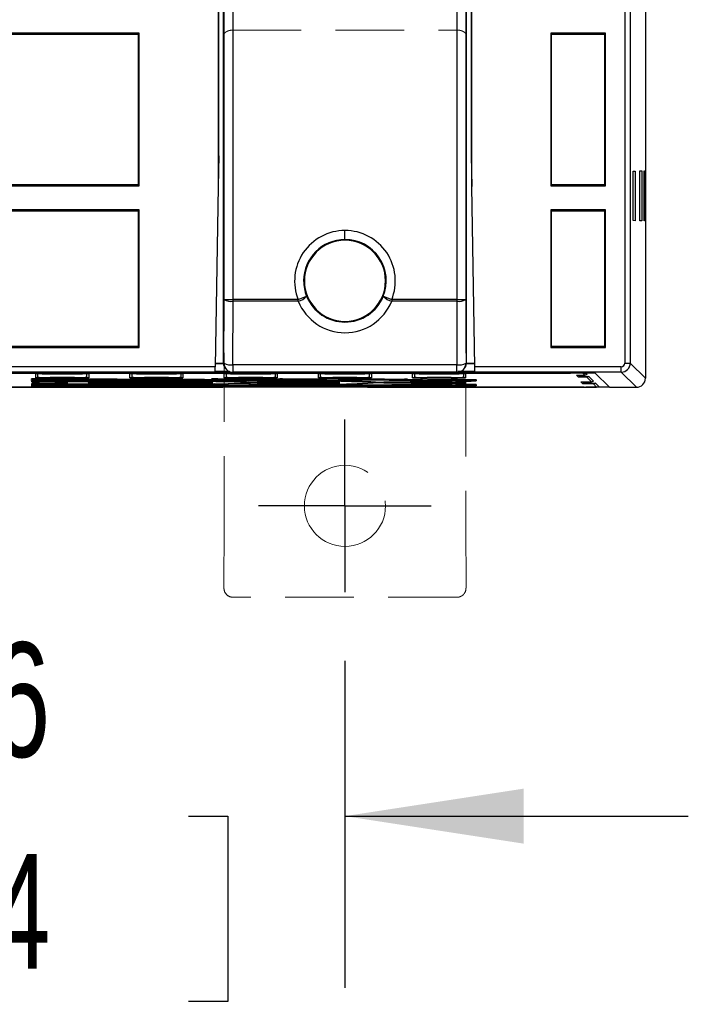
# Model space of a CAD drawing. Header units: millimetres. Extents: x 0 to 838, y 0 to 648.
# Tile 25 of 45: x 554 to 591, y 76 to 131. Entities that reach past the tile are written whole.
import ezdxf

# ---------------------------------------------------------------- set-up
doc = ezdxf.new("R2010")
doc.units = ezdxf.units.MM
doc.header["$LTSCALE"] = 3
doc.linetypes.add('CENTERX2', pattern=[20.32, 12.7, -2.54, 2.54, -2.54])
doc.linetypes.add('HIDDEN', pattern=[1.905, 1.27, -0.635])
doc.layers.add('CENTER', color=40, linetype='CENTERX2')
doc.layers.add('DIMENSIONS', color=140, linetype='Continuous', lineweight=25)
doc.styles.add('SLDTEXTSTYLE0', font='TXT', dxfattribs={"width": 0.7})
doc.dimstyles.new('SLDDIMSTYLE1', dxfattribs={"dimtxt": 6.474023, "dimasz": 9.906, "dimexe": 0, "dimexo": 0.0625, "dimgap": 1.618506, "dimtad": 0, "dimtih": 1, "dimtoh": 1, "dimrnd": 1e-09, "dimzin": 12, "dimdsep": 46, "dimtxsty": 'SLDTEXTSTYLE0', "dimsah": 1, "dimcen": 0.09, "dimadec": 0, "dimazin": 3, "dimtfac": 1, "dimtmove": 0, "dimatfit": 0, "dimfxl": 0, "dimfrac": 2, "dimtolj": 1, "dimtzin": 12, "dimarcsym": 0})

# ---------------------------------------------------------------- blocks, each defined once
blk = doc.blocks.new('_D_11')
at = {"layer": 'DIMENSIONS'}
for p, q in [((535.2, 94.963), (535.2, 76.828)), ((571.8, 94.963), (571.8, 76.828)), ((535.2, 86.353), (516.15, 86.353)), ((543.881, 86.353), (541.707, 86.353)), ((541.707, 86.353), (541.707, 76.064)), ((563.119, 86.353), (565.293, 86.353)), ((565.293, 86.353), (565.293, 76.064)), ((571.8, 86.353), (590.85, 86.353)), ((541.707, 76.064), (543.881, 76.064)), ((565.293, 76.064), (563.119, 76.064))]:
    blk.add_line(p, q, dxfattribs=at)
for points in [[(535.2, 86.353), (525.294, 87.877), (525.294, 84.829)], [(571.8, 86.353), (581.706, 84.829), (581.706, 87.877)]]:
    blk.add_solid(points, dxfattribs=at)
at = {"layer": 'DIMENSIONS', "char_height": 6.35, "attachment_point": 1, "style": 'SLDTEXTSTYLE0'}
for s, insert in [('36.6', (543.881, 95.988)), ('1.44', (543.881, 84.249))]:
    blk.add_mtext(s, dxfattribs=dict(at, insert=insert))
blk = doc.blocks.new('SW_CENTERMARKSYMBOL_13')
at = {"layer": 'CENTER', "color": 0}
for p, q in [((0, 2.54), (0, 4.79)), ((0, 0), (0, 2.54)), ((-2.54, 0), (-4.79, 0)), ((0, 0), (-2.54, 0)), ((0, 0), (0, -2.54)), ((0, 0), (2.54, 0)), ((2.54, 0), (4.79, 0)), ((0, -2.54), (0, -4.79))]:
    blk.add_line(p, q, dxfattribs=at)
blk = doc.blocks.new('SW_CENTERMARKSYMBOL_15')
at = {"layer": 'CENTER', "color": 0}
for p, q in [((0, 2.54), (0, 4.79)), ((0, 0), (0, 2.54)), ((-2.54, 0), (-4.79, 0)), ((0, 0), (-2.54, 0)), ((0, 0), (0, -2.54)), ((0, 0), (2.54, 0)), ((2.54, 0), (4.79, 0)), ((0, -2.54), (0, -4.79))]:
    blk.add_line(p, q, dxfattribs=at)

msp = doc.modelspace()

# ---------------------------------------------------------------- linework, layer by layer
for p, q in [((588.47, 308.58), (588.47, 110.641)), ((587.626, 242.241), (587.626, 111.485)), ((587.326, 241.933), (587.326, 111.485)), ((564.8, 122.987), (564.8, 140.93)), ((578.8, 140.93), (578.8, 122.987)), ((564.77, 139.987), (564.77, 121.287)), ((578.83, 121.287), (578.83, 139.987)), ((565.097, 115.002), (565.097, 139.749)), ((565.597, 115.002), (565.597, 139.749)), ((578.004, 139.749), (578.004, 115.002)), ((578.504, 139.749), (578.504, 115.002)), ((565.05, 135.545), (565.05, 111.513)), ((578.55, 111.513), (578.55, 135.545)), ((560.387, 129.782), (546.613, 129.782)), ((546.668, 129.727), (560.332, 129.727)), ((560.332, 129.727), (560.387, 129.782)), ((560.332, 129.727), (560.332, 121.37)), ((560.387, 121.315), (560.387, 129.782)), ((586.254, 129.782), (583.213, 129.782)), ((583.213, 129.782), (583.213, 121.315)), ((583.213, 129.782), (583.268, 129.727)), ((583.268, 121.37), (583.268, 129.727)), ((583.268, 129.727), (586.199, 129.727)), ((586.199, 129.727), (586.254, 129.782)), ((586.199, 129.727), (586.199, 121.37)), ((586.254, 121.315), (586.254, 129.782)), ((564.8, 122.987), (564.77, 121.287)), ((578.8, 122.987), (578.83, 121.287)), ((587.794, 122.136), (587.903, 122.138)), ((587.794, 119.384), (587.794, 122.136)), ((587.903, 122.138), (587.903, 119.382)), ((588.164, 122.143), (588.274, 122.145)), ((588.164, 119.378), (588.164, 122.143)), ((588.274, 122.145), (588.274, 119.376)), ((588.393, 122.147), (588.428, 122.147)), ((588.393, 119.374), (588.393, 122.147)), ((588.428, 122.147), (588.428, 119.373)), ((546.613, 121.315), (560.387, 121.315)), ((560.332, 121.37), (546.668, 121.37)), ((560.332, 121.37), (560.387, 121.315)), ((564.77, 121.287), (564.596, 111.285)), ((579.004, 111.285), (578.83, 121.287)), ((583.268, 121.37), (583.213, 121.315)), ((583.213, 121.315), (586.254, 121.315)), ((586.199, 121.37), (583.268, 121.37)), ((586.199, 121.37), (586.254, 121.315)), ((560.387, 119.99), (546.613, 119.99)), ((546.668, 119.935), (560.332, 119.935)), ((560.332, 119.935), (560.387, 119.99)), ((560.332, 119.935), (560.332, 112.411)), ((560.387, 112.356), (560.387, 119.99)), ((586.254, 119.99), (583.213, 119.99)), ((583.213, 119.99), (583.213, 112.356)), ((583.213, 119.99), (583.268, 119.935)), ((583.268, 112.411), (583.268, 119.935)), ((583.268, 119.935), (586.199, 119.935)), ((586.199, 119.935), (586.254, 119.99)), ((586.199, 119.935), (586.199, 112.411)), ((586.254, 112.356), (586.254, 119.99)), ((587.903, 119.382), (587.794, 119.384)), ((588.274, 119.376), (588.164, 119.378)), ((588.428, 119.373), (588.393, 119.374)), ((571.8, 118.339), (571.8, 118.839)), ((571.8, 118.339), (571.8, 118.295)), ((569.55, 116.045), (569.506, 116.045)), ((565.086, 111.477), (565.097, 115.002)), ((565.097, 115.002), (565.597, 115.002)), ((565.586, 111.391), (565.597, 114.915)), ((569.209, 115.002), (565.597, 115.002)), ((565.597, 114.915), (565.597, 115.002)), ((569.209, 114.915), (565.597, 114.915)), ((569.209, 115.002), (569.672, 115.188)), ((569.209, 114.915), (569.209, 115.002)), ((573.928, 115.188), (574.392, 115.002)), ((578.004, 115.002), (574.392, 115.002)), ((574.392, 115.002), (574.392, 114.915)), ((578.004, 114.915), (574.392, 114.915)), ((578.004, 115.002), (578.004, 114.915)), ((578.004, 115.002), (578.504, 115.002)), ((578.004, 114.915), (578.015, 111.391)), ((578.504, 115.002), (578.515, 111.477)), ((571.8, 113.757), (571.8, 113.795)), ((546.613, 112.356), (560.387, 112.356)), ((560.332, 112.411), (546.668, 112.411)), ((560.332, 112.411), (560.387, 112.356)), ((583.268, 112.411), (583.213, 112.356)), ((583.213, 112.356), (586.254, 112.356)), ((586.199, 112.411), (583.268, 112.411)), ((586.199, 112.411), (586.254, 112.356)), ((564.599, 111.46), (565.053, 111.46)), ((565.053, 111.46), (564.599, 111.46)), ((565.05, 111.513), (565.086, 111.477)), ((565.05, 111.513), (565.053, 111.46)), ((565.053, 111.46), (565.053, 111.46)), ((578.515, 111.477), (578.55, 111.513)), ((578.547, 111.46), (578.55, 111.513)), ((578.547, 111.46), (578.547, 111.46)), ((578.547, 111.46), (579.001, 111.46)), ((579.001, 111.46), (578.547, 111.46)), ((587.326, 111.485), (587.626, 111.485)), ((587.626, 111.485), (588.47, 110.641)), ((522.683, 110.92), (584.317, 110.92)), ((567.738, 110.926), (539.262, 110.926)), ((564.596, 111.285), (542.404, 111.285)), ((564.591, 110.985), (542.41, 110.985)), ((554.643, 110.662), (554.643, 110.889)), ((554.764, 110.688), (554.764, 110.914)), ((555.443, 110.896), (556.784, 110.896)), ((557.463, 110.914), (557.463, 110.688)), ((557.584, 110.889), (557.584, 110.662)), ((559.871, 110.662), (559.871, 110.889)), ((559.992, 110.688), (559.992, 110.914)), ((560.67, 110.896), (562.012, 110.896)), ((562.59, 110.963), (564.59, 110.963)), ((562.59, 110.942), (562.59, 110.963)), ((567.646, 110.942), (562.59, 110.942)), ((562.691, 110.914), (562.691, 110.688)), ((562.811, 110.889), (562.811, 110.662)), ((564.59, 110.963), (564.591, 110.985)), ((565.385, 111.022), (564.591, 111.022)), ((565.098, 110.662), (565.098, 110.889)), ((565.194, 111.162), (565.232, 111.124)), ((565.219, 110.688), (565.219, 110.914)), ((578.015, 111.391), (565.586, 111.391)), ((565.586, 111.391), (565.586, 110.977)), ((578.015, 110.977), (565.586, 110.978)), ((565.898, 110.896), (567.239, 110.896)), ((567.738, 110.926), (567.646, 110.942)), ((567.738, 110.926), (567.74, 110.952)), ((567.739, 110.946), (575.861, 110.946)), ((575.861, 110.952), (567.74, 110.952)), ((567.918, 110.914), (567.918, 110.688)), ((568.039, 110.889), (568.039, 110.662)), ((570.325, 110.662), (570.325, 110.889)), ((570.446, 110.688), (570.446, 110.914)), ((571.125, 110.896), (572.466, 110.896)), ((573.145, 110.914), (573.145, 110.688)), ((573.266, 110.889), (573.266, 110.662)), ((575.553, 110.662), (575.553, 110.889)), ((575.673, 110.688), (575.673, 110.914)), ((575.861, 110.952), (575.862, 110.926)), ((575.955, 110.942), (575.862, 110.926)), ((585.679, 110.926), (575.862, 110.926)), ((581.01, 110.942), (575.955, 110.942)), ((576.352, 110.896), (577.694, 110.896)), ((578.015, 110.977), (578.015, 111.391)), ((579.009, 111.022), (578.067, 111.022)), ((578.367, 111.123), (578.406, 111.162)), ((578.372, 110.914), (578.372, 110.688)), ((578.493, 110.889), (578.493, 110.662)), ((587.126, 111.285), (579.004, 111.285)), ((579.01, 110.985), (579.004, 111.285)), ((587.126, 110.985), (579.01, 110.985)), ((579.01, 110.963), (581.01, 110.963)), ((581.01, 110.963), (581.01, 110.942)), ((584.317, 110.926), (584.317, 110.92)), ((585.017, 110.914), (585.111, 110.818)), ((585.151, 110.926), (585.232, 110.844)), ((586.479, 110.141), (585.679, 110.926)), ((587.126, 110.985), (587.126, 111.285)), ((587.126, 110.985), (587.97, 110.141)), ((554.412, 110.571), (554.41, 110.606)), ((554.415, 110.509), (554.413, 110.544)), ((554.419, 110.436), (554.416, 110.483)), ((554.426, 110.302), (554.423, 110.348)), ((554.546, 110.327), (554.544, 110.374)), ((555.71, 110.428), (554.846, 110.431)), ((554.849, 110.353), (555.709, 110.356)), ((555.767, 110.454), (554.88, 110.458)), ((556.784, 110.682), (555.443, 110.682)), ((555.443, 110.655), (555.443, 110.682)), ((556.784, 110.655), (555.443, 110.655)), ((560.187, 110.462), (556.417, 110.429)), ((556.417, 110.355), (560.176, 110.323)), ((556.784, 110.655), (556.784, 110.682)), ((557.972, 110.404), (557.614, 110.412)), ((557.616, 110.373), (557.973, 110.38)), ((557.717, 110.418), (561.484, 110.451)), ((561.483, 110.334), (557.721, 110.367)), ((558.104, 110.382), (558.139, 110.383)), ((563.87, 110.4), (558.546, 110.4)), ((558.546, 110.384), (563.869, 110.384)), ((558.546, 110.384), (558.546, 110.384)), ((563.816, 110.427), (558.751, 110.427)), ((561.568, 110.36), (558.809, 110.384)), ((562.011, 110.682), (560.671, 110.682)), ((560.671, 110.655), (560.671, 110.682)), ((562.011, 110.655), (560.671, 110.655)), ((562.011, 110.655), (562.011, 110.682)), ((565.171, 110.505), (562.349, 110.481)), ((563.542, 110.468), (563.645, 110.469)), ((563.619, 110.469), (563.648, 110.469)), ((563.645, 110.469), (566.465, 110.494)), ((563.869, 110.384), (563.869, 110.384)), ((564.461, 110.378), (564.452, 110.378)), ((566.55, 110.317), (564.56, 110.334)), ((564.994, 110.616), (572.986, 110.616)), ((567.239, 110.682), (565.898, 110.682)), ((565.898, 110.655), (565.898, 110.682)), ((567.239, 110.655), (565.898, 110.655)), ((570.914, 110.427), (566.934, 110.427)), ((566.934, 110.4), (566.934, 110.427)), ((570.914, 110.4), (566.934, 110.4)), ((566.935, 110.384), (570.914, 110.384)), ((566.935, 110.384), (566.935, 110.384)), ((567.239, 110.655), (567.239, 110.682)), ((570.138, 110.549), (567.319, 110.524)), ((568.612, 110.513), (571.428, 110.537)), ((570.914, 110.4), (570.914, 110.427)), ((570.914, 110.384), (570.914, 110.384)), ((572.466, 110.682), (571.125, 110.682)), ((571.125, 110.655), (571.125, 110.682)), ((572.466, 110.655), (571.125, 110.655)), ((571.51, 110.379), (571.504, 110.379)), ((573.978, 110.609), (572.194, 110.594)), ((575.095, 110.592), (572.279, 110.567)), ((572.466, 110.655), (572.466, 110.682)), ((572.986, 110.616), (573.187, 110.615)), ((573.41, 110.614), (575.095, 110.599)), ((573.434, 110.554), (573.478, 110.555)), ((573.569, 110.556), (576.382, 110.581)), ((577.933, 110.427), (573.963, 110.427)), ((573.963, 110.4), (573.963, 110.427)), ((577.933, 110.4), (573.963, 110.4)), ((573.964, 110.384), (577.933, 110.384)), ((573.964, 110.384), (573.964, 110.384)), ((577.693, 110.682), (576.353, 110.682)), ((576.353, 110.655), (576.353, 110.682)), ((577.693, 110.655), (576.353, 110.655)), ((577.229, 110.581), (578.913, 110.566)), ((577.693, 110.655), (577.693, 110.682)), ((577.933, 110.4), (577.933, 110.427)), ((577.933, 110.384), (577.933, 110.384)), ((578.966, 110.561), (578.872, 110.561)), ((578.872, 110.561), (578.873, 110.536)), ((578.993, 110.535), (578.872, 110.561)), ((578.993, 110.511), (578.873, 110.536)), ((578.913, 110.566), (579.007, 110.565)), ((579.087, 110.535), (578.966, 110.561)), ((578.993, 110.535), (578.993, 110.511)), ((579.087, 110.535), (578.993, 110.535)), ((578.993, 110.511), (579.086, 110.511)), ((579.086, 110.511), (579.085, 110.493)), ((579.088, 110.562), (579.087, 110.535)), ((584.643, 110.818), (585.111, 110.818)), ((584.75, 110.709), (584.643, 110.818)), ((584.75, 110.709), (584.775, 110.735)), ((585.218, 110.709), (584.75, 110.709)), ((584.775, 110.735), (585.339, 110.735)), ((584.893, 110.447), (585.475, 110.447)), ((585, 110.338), (584.893, 110.447)), ((585, 110.338), (585.025, 110.364)), ((585.582, 110.338), (585, 110.338)), ((585.025, 110.364), (585.703, 110.364)), ((585.218, 110.709), (585.475, 110.447)), ((585.339, 110.735), (585.596, 110.473)), ((585.582, 110.338), (585.765, 110.152)), ((585.703, 110.364), (585.886, 110.177)), ((585.065, 110.146), (521.935, 110.146)), ((541.976, 110.146), (565.025, 110.146)), ((554.429, 110.24), (554.427, 110.275)), ((554.432, 110.179), (554.43, 110.214)), ((560.229, 110.32), (560.307, 110.321)), ((562.348, 110.304), (565.154, 110.279)), ((566.464, 110.291), (563.656, 110.315)), ((565.099, 110.276), (565.293, 110.277)), ((572.977, 110.169), (565.1, 110.169)), ((567.319, 110.26), (570.114, 110.236)), ((572.977, 110.196), (568.233, 110.196)), ((571.427, 110.247), (568.63, 110.272)), ((570.059, 110.232), (570.261, 110.233)), ((572.279, 110.217), (575.065, 110.193)), ((572.977, 110.169), (572.977, 110.196)), ((573.053, 110.146), (585.065, 110.146)), ((573.315, 110.197), (573.19, 110.196)), ((573.4, 110.171), (573.243, 110.17)), ((575.064, 110.185), (573.4, 110.171)), ((576.382, 110.204), (573.593, 110.228)), ((576.806, 110.203), (576.806, 110.229)), ((578.809, 110.245), (577.144, 110.23)), ((578.895, 110.219), (577.229, 110.204)), ((578.881, 110.3), (578.952, 110.3)), ((578.881, 110.3), (578.882, 110.274)), ((578.881, 110.3), (579.002, 110.273)), ((579.003, 110.25), (578.882, 110.274)), ((578.95, 110.248), (578.936, 110.247)), ((578.953, 110.317), (578.952, 110.3)), ((579.073, 110.273), (578.952, 110.3)), ((579.002, 110.273), (579.003, 110.25)), ((579.073, 110.273), (579.002, 110.273)), ((579.003, 110.25), (579.072, 110.25)), ((579.071, 110.222), (579.053, 110.221)), ((579.072, 110.25), (579.071, 110.222)), ((579.074, 110.291), (579.073, 110.273)), ((585.065, 110.146), (585.065, 110.146)), ((586.479, 110.141), (585.156, 110.141)), ((585.857, 110.166), (586.453, 110.166)), ((586.479, 110.141), (587.97, 110.141))]:
    msp.add_line(p, q)
at = {"color": 102, "linetype": 'HIDDEN', "lineweight": 18}
for p, q in [((565.097, 127.266), (565.063, 129.64)), ((565.563, 129.955), (578.037, 129.955)), ((578.537, 129.64), (578.504, 127.266)), ((565.097, 102.519), (565.097, 127.266)), ((578.504, 127.266), (578.504, 102.519)), ((565.086, 98.995), (565.097, 102.519)), ((578.504, 102.519), (578.515, 98.995)), ((578.015, 98.495), (565.586, 98.495))]:
    msp.add_line(p, q, dxfattribs=at)
at = {"flags": 128}
for points in [[(555, 110.894), (555.211, 110.895), (555.443, 110.896)], [(556.784, 110.896), (557.016, 110.895), (557.228, 110.894)], [(560.227, 110.894), (560.438, 110.895), (560.67, 110.896)], [(562.012, 110.896), (562.244, 110.895), (562.455, 110.894)], [(565.454, 110.894), (565.666, 110.895), (565.898, 110.896)], [(567.239, 110.896), (567.471, 110.895), (567.683, 110.894)], [(570.681, 110.894), (570.893, 110.895), (571.125, 110.896)], [(572.466, 110.896), (572.698, 110.895), (572.91, 110.894)], [(575.909, 110.894), (576.12, 110.895), (576.352, 110.896)], [(577.694, 110.896), (577.925, 110.895), (578.137, 110.894)], [(554.728, 110.659), (554.665, 110.661), (554.643, 110.662)], [(554.836, 110.685), (554.782, 110.686), (554.764, 110.688)], [(561.552, 110.48), (560.067, 110.489), (558.453, 110.496), (556.732, 110.501), (554.947, 110.504)], [(561.627, 110.507), (560.122, 110.516), (558.488, 110.523), (556.757, 110.528), (554.961, 110.531)], [(566.504, 110.524), (563.941, 110.54), (561.108, 110.553), (558.108, 110.561), (554.967, 110.566)], [(566.583, 110.55), (564.007, 110.566), (561.166, 110.579), (558.13, 110.588), (554.976, 110.592)], [(555.046, 110.611), (559.16, 110.606), (563.107, 110.595), (566.772, 110.578), (570.111, 110.556)], [(555.064, 110.549), (557.79, 110.546), (560.42, 110.538), (562.881, 110.527), (565.134, 110.513)], [(558.784, 110.335), (557.693, 110.329), (555.095, 110.323)], [(555.102, 110.488), (557.732, 110.482), (560.122, 110.47)], [(557.463, 110.688), (557.445, 110.686), (557.392, 110.685)], [(557.584, 110.662), (557.563, 110.661), (557.5, 110.659)], [(557.614, 110.412), (557.551, 110.413), (557.549, 110.415), (557.606, 110.416), (557.717, 110.418)], [(557.721, 110.367), (557.609, 110.368), (557.551, 110.37), (557.554, 110.371), (557.616, 110.373)], [(559.955, 110.659), (559.892, 110.661), (559.871, 110.662)], [(560.063, 110.685), (560.009, 110.686), (559.992, 110.688)], [(560.122, 110.47), (560.216, 110.469), (560.289, 110.468), (560.338, 110.467), (560.361, 110.466), (560.357, 110.465), (560.325, 110.464), (560.268, 110.463), (560.187, 110.462)], [(563.723, 110.384), (563.623, 110.381), (562.291, 110.361)], [(564.461, 110.378), (563.739, 110.355), (562.387, 110.335)], [(562.388, 110.45), (563.734, 110.429), (564.463, 110.406)], [(562.691, 110.688), (562.673, 110.686), (562.619, 110.685)], [(562.811, 110.662), (562.79, 110.661), (562.727, 110.659)], [(563.601, 110.463), (563.498, 110.464), (563.471, 110.466), (563.494, 110.467)], [(563.869, 110.384), (563.996, 110.384), (564.118, 110.384), (564.228, 110.383), (564.322, 110.382), (564.395, 110.381), (564.444, 110.38), (564.467, 110.379), (564.461, 110.378)], [(564.463, 110.406), (564.468, 110.405), (564.445, 110.404), (564.397, 110.403), (564.324, 110.402), (564.23, 110.401), (564.119, 110.401), (563.998, 110.4), (563.87, 110.4)], [(564.746, 110.606), (564.577, 110.607), (564.454, 110.608), (564.392, 110.61), (564.399, 110.611), (564.477, 110.613), (564.613, 110.614), (564.792, 110.615), (564.994, 110.616)], [(571.456, 110.567), (568.269, 110.589), (564.746, 110.606)], [(565.182, 110.659), (565.119, 110.661), (565.098, 110.662)], [(565.134, 110.513), (565.219, 110.512), (565.286, 110.511), (565.329, 110.51), (565.347, 110.509), (565.339, 110.508), (565.306, 110.507), (565.25, 110.506), (565.171, 110.505)], [(565.29, 110.685), (565.237, 110.686), (565.219, 110.688)], [(567.918, 110.688), (567.9, 110.686), (567.846, 110.685)], [(568.039, 110.662), (568.018, 110.661), (567.954, 110.659)], [(571.536, 110.593), (568.332, 110.615), (568.183, 110.616)], [(568.583, 110.506), (568.471, 110.507), (568.438, 110.509), (568.487, 110.511), (568.612, 110.513)], [(568.599, 110.507), (568.547, 110.508), (568.466, 110.509), (568.452, 110.51), (568.468, 110.511), (568.52, 110.512)], [(568.52, 110.512), (568.522, 110.512), (568.615, 110.513)], [(570.111, 110.556), (570.194, 110.556), (570.257, 110.555), (570.297, 110.554), (570.313, 110.553), (570.305, 110.551), (570.271, 110.55), (570.215, 110.55), (570.138, 110.549)], [(570.41, 110.659), (570.346, 110.661), (570.325, 110.662)], [(570.518, 110.685), (570.464, 110.686), (570.446, 110.688)], [(573.145, 110.688), (573.127, 110.686), (573.074, 110.685)], [(573.266, 110.662), (573.245, 110.661), (573.182, 110.659)], [(573.187, 110.615), (573.306, 110.615), (573.41, 110.614)], [(573.547, 110.549), (573.431, 110.551), (573.394, 110.553), (573.443, 110.554), (573.569, 110.556)], [(573.544, 110.551), (573.494, 110.551), (573.42, 110.552)], [(573.478, 110.555), (573.481, 110.555), (573.572, 110.556)], [(577.941, 110.491), (575.996, 110.521), (573.547, 110.549)], [(578.051, 110.516), (576.094, 110.547), (574.55, 110.565)], [(575.095, 110.599), (575.21, 110.598), (575.266, 110.596)], [(575.266, 110.596), (575.267, 110.595), (575.237, 110.594), (575.18, 110.593), (575.095, 110.592)], [(575.637, 110.659), (575.574, 110.661), (575.553, 110.662)], [(575.745, 110.685), (575.691, 110.686), (575.673, 110.688)], [(576.382, 110.581), (576.576, 110.582), (576.806, 110.582)], [(576.806, 110.582), (577.034, 110.582), (577.229, 110.581)], [(578.372, 110.688), (578.355, 110.686), (578.301, 110.685)], [(578.493, 110.662), (578.472, 110.661), (578.409, 110.659)], [(579.007, 110.565), (579.068, 110.564), (579.088, 110.562)], [(585.111, 110.818), (585.172, 110.825), (585.232, 110.844)], [(585.339, 110.735), (585.279, 110.716), (585.218, 110.709)], [(585.475, 110.447), (585.537, 110.454), (585.596, 110.473)], [(585.703, 110.364), (585.644, 110.345), (585.582, 110.338)], [(554.958, 110.28), (556.729, 110.283), (558.436, 110.288), (560.058, 110.295), (561.551, 110.304)], [(554.985, 110.219), (558.119, 110.223), (561.139, 110.232), (563.942, 110.244), (566.504, 110.26)], [(568.848, 110.247), (566.706, 110.233), (563.049, 110.217), (559.132, 110.206), (555.061, 110.2)], [(570.086, 110.228), (566.762, 110.207), (563.089, 110.19), (559.177, 110.179), (555.069, 110.174)], [(563.87, 110.29), (562.812, 110.284), (560.371, 110.273), (557.77, 110.265), (555.07, 110.262)], [(565.115, 110.271), (562.871, 110.257), (560.406, 110.247), (557.796, 110.239), (555.081, 110.235)], [(560.109, 110.315), (557.748, 110.303), (555.112, 110.297)], [(560.176, 110.323), (560.256, 110.322), (560.314, 110.321), (560.345, 110.32), (560.35, 110.319), (560.327, 110.317), (560.277, 110.316), (560.204, 110.315), (560.109, 110.315)], [(560.173, 110.323), (560.286, 110.321), (560.329, 110.32), (560.327, 110.32)], [(563.656, 110.315), (563.533, 110.317), (563.481, 110.318), (563.508, 110.32), (563.611, 110.322)], [(565.1, 110.169), (564.899, 110.169), (564.72, 110.17), (564.583, 110.172), (564.504, 110.173), (564.495, 110.175), (564.556, 110.177), (564.677, 110.178), (564.846, 110.179)], [(564.522, 110.175), (564.519, 110.176), (564.554, 110.177), (564.622, 110.178), (564.721, 110.178), (564.824, 110.179)], [(564.846, 110.179), (568.308, 110.196), (571.455, 110.217)], [(565.154, 110.279), (565.231, 110.278), (565.288, 110.277), (565.321, 110.276), (565.329, 110.275), (565.311, 110.274), (565.267, 110.273), (565.201, 110.272), (565.115, 110.271)], [(565.151, 110.279), (565.273, 110.278), (565.31, 110.276), (565.31, 110.276)], [(568.63, 110.272), (568.504, 110.273), (568.454, 110.275), (568.488, 110.277), (568.599, 110.279)], [(568.477, 110.276), (568.475, 110.276), (568.509, 110.277), (568.602, 110.279)], [(570.114, 110.236), (570.19, 110.235), (570.247, 110.234), (570.28, 110.233), (570.289, 110.232), (570.273, 110.231), (570.232, 110.23), (570.169, 110.229), (570.086, 110.228)], [(573.19, 110.196), (573.086, 110.196), (572.977, 110.196)], [(573.243, 110.17), (573.114, 110.169), (572.977, 110.169)], [(573.593, 110.228), (573.466, 110.23), (573.417, 110.232), (573.454, 110.234), (573.466, 110.234)], [(573.569, 110.236), (575.994, 110.263), (577.931, 110.293)], [(575.236, 110.189), (575.237, 110.188), (575.207, 110.187), (575.149, 110.186), (575.064, 110.185)], [(575.065, 110.193), (575.18, 110.191), (575.236, 110.189)], [(576.806, 110.203), (576.577, 110.203), (576.382, 110.204)], [(576.806, 110.229), (576.623, 110.229), (576.467, 110.23)], [(577.144, 110.23), (576.989, 110.229), (576.806, 110.229)], [(577.229, 110.204), (577.035, 110.203), (576.806, 110.203)], [(578.936, 110.247), (578.888, 110.246), (578.809, 110.245)], [(579.053, 110.221), (578.993, 110.22), (578.895, 110.219)]]:
    msp.add_lwpolyline(points, dxfattribs=at)
for centre, radius, start, end in [((571.8, 116.045), 2.794, 90, 201.9334), ((571.8, 116.045), 2.794, 338.0666, 90), ((571.8, 116.045), 2.294, 90, 180), ((571.8, 116.045), 2.25, 90, 180), ((571.8, 116.045), 2.294, 338.0666, 90), ((571.8, 116.045), 2.25, 270, 90), ((571.8, 116.045), 2.294, 180, 201.9334), ((571.8, 116.045), 2.25, 180, 270), ((565.481, 115.73), 0.823, 242.197, 278.0979), ((568.981, 115.83), 0.944, 283.9595, 317.1133), ((571.8, 115.967), 2.797, 202.0966, 337.9034), ((571.8, 116.054), 2.297, 202.132, 270.0003), ((571.8, 116.054), 2.297, 269.9997, 337.868), ((574.619, 115.83), 0.944, 222.8867, 256.0405), ((578.12, 115.73), 0.823, 261.9021, 297.803), ((565.524, 111.507), 0.474, 185.6651, 226.2731), ((565.47, 112.206), 0.823, 242.197, 278.0979), ((565.585, 111.477), 0.5, 179.9796, 270.0204), ((578.131, 112.206), 0.823, 261.9021, 297.803), ((578.015, 111.477), 0.5, 269.9957, 0.0131), ((578.076, 111.507), 0.474, 313.7287, 354.3328), ((587.126, 111.484), 0.2, 269.8923, 0.1077), ((587.126, 111.485), 0.5, 270.0051, 359.9949), ((554.94, 103.633), 7.261, 89.5288, 92.3398), ((557.287, 103.602), 7.292, 87.6662, 90.4652), ((560.167, 103.633), 7.261, 89.5288, 92.3398), ((562.514, 103.602), 7.292, 87.6662, 90.4652), ((448.365, 113.164), 116.246, 358.92606, 359.07394), ((565.394, 103.633), 7.261, 89.5288, 92.3398), ((567.742, 103.602), 7.292, 87.6662, 90.4652), ((570.622, 103.633), 7.261, 89.5288, 92.3398), ((572.969, 103.602), 7.292, 87.6662, 90.4652), ((575.849, 103.633), 7.261, 89.5288, 92.3398), ((578.196, 103.602), 7.292, 87.6662, 90.4652), ((584.49, 90.472), 20.449, 88.5238, 90.4846), ((585.017, 111.214), 0.3, 270.0044, 286.686), ((554.88, 92.029), 18.583, 89.4902, 91.4508), ((554.412, 110.871), 0.3, 270.0002, 293.7462), ((554.835, 126.105), 15.54, 268.4384, 270.4859), ((554.892, 91.394), 19.157, 89.4857, 91.4321), ((554.415, 110.809), 0.3, 270.0002, 293.7462), ((554.824, 125.166), 14.662, 268.4008, 270.4812), ((554.913, 90.052), 20.436, 89.4718, 91.3937), ((554.419, 110.736), 0.3, 270.0002, 293.7462), ((554.758, 121.187), 10.756, 268.1908, 270.4659), ((554.762, 99.679), 10.674, 89.5293, 91.8173), ((554.426, 110.602), 0.3, 270.0002, 293.7462), ((554.871, 123.009), 12.418, 268.4393, 270.4852), ((554.862, 122.247), 11.717, 268.4016, 270.4804), ((554.81, 119.021), 8.564, 268.1876, 270.4692), ((554.945, 126.809), 16.487, 268.6159, 270.5214), ((554.643, 110.962), 0.3, 270, 293.746), ((554.726, 110.904), 0.245, 270.3695, 296.5585), ((555.355, 160.612), 49.957, 269.2807, 270.1014), ((555.369, 153.201), 42.519, 269.2817, 270.1003), ((554.837, 110.478), 0.0477, 279.9859, 334.4888), ((554.926, 110.532), 0.0347, 307.5832, 358.2402), ((554.935, 110.591), 0.0411, 321.5449, 1.2627), ((555.988, 51.823), 58.534, 89.58019, 90.27248), ((555.705, 110.514), 0.0862, 273.2951, 316.1276), ((555.988, 169.027), 58.599, 269.72754, 270.41936), ((555.99, 157.218), 46.765, 269.7274, 270.4195), ((556.42, 110.591), 0.162, 237.0068, 268.9495), ((556.858, 153.264), 42.583, 269.9003, 270.7177), ((556.873, 160.546), 49.891, 269.8981, 270.7199), ((557.501, 110.904), 0.245, 243.4415, 269.6305), ((557.584, 110.962), 0.3, 246.254, 270), ((557.613, 110.647), 0.235, 270.306, 285.8404), ((558.452, 140.159), 29.759, 269.0759, 270.181), ((558.452, 80.715), 29.67, 89.8181, 90.9259), ((558.135, 104.481), 5.902, 90.3076, 91.4999), ((559.871, 110.962), 0.3, 270, 293.746), ((559.954, 110.904), 0.245, 270.3695, 296.5585), ((560.582, 160.612), 49.957, 269.2807, 270.1014), ((560.596, 153.201), 42.519, 269.2817, 270.1003), ((560.19, 110.624), 0.162, 237.0068, 268.9495), ((561.48, 110.496), 0.162, 271.0505, 302.9932), ((561.901, 164.529), 54.196, 269.5584, 270.5146), ((561.901, 56.316), 54.136, 89.4851, 90.4421), ((561.548, 110.612), 0.132, 271.5629, 306.8457), ((561.922, 168.705), 58.226, 269.63586, 270.42033), ((561.902, 153.802), 43.443, 269.5603, 270.5127), ((561.922, 157.011), 46.505, 269.636, 270.4202), ((562.086, 153.264), 42.583, 269.9003, 270.7177), ((562.1, 160.546), 49.891, 269.8981, 270.7199), ((562.352, 110.643), 0.162, 237.0068, 268.9495), ((562.39, 110.537), 0.202, 240.584, 269.3467), ((562.729, 110.904), 0.245, 243.4415, 269.6305), ((562.811, 110.962), 0.3, 246.254, 270), ((563.608, 113.946), 3.482, 267.9627, 270.2265), ((563.599, 110.649), 0.187, 270.4706, 285.7349), ((563.427, 37.097), 73.365, 87.72552, 89.86401), ((563.435, 183.365), 73.043, 270.13805, 272.27933), ((565.098, 110.962), 0.3, 270, 293.746), ((565.173, 110.66), 0.154, 251.4987, 269.3659), ((565.181, 110.904), 0.245, 270.3695, 296.5585), ((565.81, 160.612), 49.957, 269.2807, 270.1014), ((565.824, 153.201), 42.519, 269.2817, 270.1003), ((566.338, 110.702), 0.297, 270.0641, 293.9387), ((566.807, 132.31), 21.91, 268.7749, 270.3325), ((566.807, 88.543), 21.841, 89.6663, 91.2277), ((566.833, 127.932), 17.506, 268.7755, 270.332), ((566.885, 55.062), 55.433, 89.5222, 90.4344), ((566.501, 110.666), 0.142, 271.358, 305.3944), ((566.893, 168.419), 57.896, 269.61521, 270.42171), ((566.894, 156.79), 46.241, 269.6153, 270.4216), ((567.322, 110.686), 0.162, 237.0068, 268.9495), ((567.313, 153.264), 42.583, 269.9003, 270.7177), ((567.327, 160.546), 49.891, 269.8981, 270.7199), ((566.752, 246.57), 136.254, 270.21124, 271.76321), ((567.329, 10.829), 99.665, 87.59484, 89.98947), ((567.321, 210.463), 100.172, 270.01515, 272.397), ((567.956, 110.904), 0.245, 243.4415, 269.6305), ((568.039, 110.962), 0.3, 246.254, 270), ((568.581, 110.682), 0.176, 270.5332, 288.173), ((568.679, 1.364), 109.142, 87.53908, 90.05055), ((568.702, 218.428), 108.149, 269.94538, 272.4721), ((569.421, 19.376), 91.146, 87.44367, 89.908), ((570.139, 110.704), 0.155, 249.1715, 269.3392), ((570.325, 110.962), 0.3, 270, 293.746), ((570.408, 110.904), 0.245, 270.3695, 296.5585), ((571.037, 160.612), 49.957, 269.2807, 270.1014), ((571.051, 153.201), 42.519, 269.2817, 270.1003), ((570.934, 151.296), 40.869, 269.9722, 270.2507), ((571.081, 124.236), 13.837, 269.3083, 271.7817), ((571.081, 96.646), 13.739, 88.2098, 90.698), ((571.849, 54.649), 55.89, 89.5372, 90.4319), ((571.453, 110.714), 0.147, 271.2699, 304.7358), ((571.854, 168.269), 57.703, 269.60493, 270.42256), ((571.854, 156.678), 46.086, 269.6051, 270.4224), ((572.282, 110.73), 0.162, 237.0068, 268.9495), ((572.171, 269.596), 159.323, 270.01395, 272.10522), ((572.57, 245.473), 135.226, 269.88591, 272.5263), ((572.58, -24.076), 134.613, 87.46575, 90.11862), ((572.54, 153.264), 42.583, 269.9003, 270.7177), ((572.555, 160.546), 49.891, 269.8981, 270.7199), ((573.183, 110.904), 0.245, 243.4415, 269.6305), ((573.266, 110.962), 0.3, 246.254, 270), ((573.365, 110.704), 0.299, 270.041, 293.8409), ((573.829, 130.687), 20.287, 268.692, 270.3803), ((573.829, 90.164), 20.22, 89.6183, 91.3109), ((573.856, 126.636), 16.21, 268.6926, 270.3798), ((575.553, 110.962), 0.3, 270, 293.746), ((575.635, 110.904), 0.245, 270.3695, 296.5585), ((576.264, 160.612), 49.957, 269.2807, 270.1014), ((576.278, 153.201), 42.519, 269.2817, 270.1003), ((577.767, 153.264), 42.583, 269.9003, 270.7177), ((577.782, 160.546), 49.891, 269.8981, 270.7199), ((577.947, 153.594), 43.168, 269.9813, 270.2992), ((578.095, 125.187), 14.787, 269.3723, 271.6908), ((578.095, 95.698), 14.687, 88.3014, 90.6333), ((577.94, 110.743), 0.252, 270.3323, 296.1824), ((578.451, 142.939), 32.452, 269.1001, 271.1189), ((578.458, 136.283), 25.77, 269.0946, 271.1244), ((578.41, 110.904), 0.245, 243.4415, 269.6305), ((578.493, 110.962), 0.3, 246.254, 270), ((587.97, 110.641), 0.5, 270.0054, 359.9946), ((554.924, 130.859), 20.563, 268.6119, 270.5252), ((554.835, 95.7), 14.58, 89.5164, 91.6046), ((554.429, 110.54), 0.3, 270.0002, 293.7462), ((554.908, 129.477), 19.243, 268.5719, 270.5129), ((554.853, 94.762), 15.457, 89.5119, 91.5666), ((554.432, 110.479), 0.3, 270.0002, 293.7462), ((554.903, 128.838), 18.665, 268.5531, 270.5086), ((554.933, 125.671), 15.41, 268.5747, 270.5102), ((554.93, 125.146), 14.946, 268.5559, 270.5058), ((555.107, 110.199), 0.0454, 178.3311, 213.5848), ((555.108, 110.261), 0.0377, 179.5594, 223.9852), ((555.129, 110.327), 0.0341, 185.8251, 241.3884), ((561.921, 52.147), 58.159, 89.57917, 90.36427), ((563.591, 108.74), 1.582, 89.1727, 93.0413), ((566.461, 110.453), 0.162, 271.0505, 302.9932), ((566.885, 165.787), 55.499, 269.5662, 270.4775), ((566.892, 52.432), 57.83, 89.57779, 90.38493), ((566.885, 154.705), 44.39, 269.567, 270.4767), ((567.35, 110.477), 0.186, 239.31, 269.2124), ((570.12, 106.569), 3.666, 87.684, 90.1341), ((571.424, 110.41), 0.162, 271.0505, 302.9932), ((571.849, 166.2), 55.955, 269.5687, 270.4626), ((571.853, 52.581), 57.637, 89.57694, 90.39522), ((571.849, 155.025), 44.753, 269.5694, 270.4618), ((572.303, 110.427), 0.18, 238.7059, 269.1461), ((573.249, 110.249), 0.079, 221.6373, 266.1573), ((573.403, 110.333), 0.162, 237.0068, 268.9495), ((576.379, 110.366), 0.162, 271.0505, 302.9932), ((577.232, 110.366), 0.162, 237.0068, 268.9495), ((578.441, 78.016), 32.281, 88.8754, 90.9037), ((578.898, 110.381), 0.162, 237.0068, 268.9495), ((579.071, 110.522), 0.3, 246.2538, 269.9998), ((585.242, 129.805), 19.66, 269.4841, 271.5243), ((585.765, 110.452), 0.3, 270.0045, 293.7506)]:
    msp.add_arc(centre, radius, start, end)
at = {"color": 102, "linetype": 'HIDDEN', "lineweight": 18}
for start, end in [(90, 180), (270, 90), (180, 270)]:
    msp.add_arc((571.8, 103.563), 2.25, start, end, dxfattribs=at)
msp.add_ellipse((565.586, 98.995), major_axis=(0.354, 0.354), ratio=0.999695, start_param=2.356042, end_param=3.927143, dxfattribs=at)
for points, knots in [([(565.063, 129.64), (565.063, 129.643), (565.063, 129.648), (565.064, 129.658), (565.067, 129.676), (565.076, 129.711), (565.099, 129.757), (565.144, 129.812), (565.217, 129.869), (565.353, 129.935), (565.483, 129.947), (565.563, 129.955)], [0, 0, 0, 0, 0.0156918, 0.0313837, 0.062765, 0.1255091, 0.2508487, 0.3555809, 0.5014957, 0.6951674, 1, 1, 1, 1]), ([(578.037, 129.955), (578.06, 129.954), (578.103, 129.953), (578.165, 129.944), (578.219, 129.933), (578.266, 129.919), (578.316, 129.9), (578.356, 129.881), (578.409, 129.849), (578.456, 129.812), (578.502, 129.757), (578.525, 129.711), (578.534, 129.676), (578.536, 129.658), (578.537, 129.648), (578.537, 129.643), (578.537, 129.64)], [0, 0, 0, 0, 0.087178, 0.167317, 0.240415, 0.306468, 0.365476, 0.462347, 0.500208, 0.645572, 0.750004, 0.874917, 0.937448, 0.968723, 0.984361, 1, 1, 1, 1]), ([(578.515, 98.995), (578.514, 98.974), (578.512, 98.932), (578.5, 98.87), (578.481, 98.81), (578.454, 98.753), (578.408, 98.682), (578.336, 98.605), (578.233, 98.54), (578.124, 98.502), (578.05, 98.497), (578.015, 98.495)], [0, 0, 0, 0, 0.080326, 0.160652, 0.240978, 0.321304, 0.40163, 0.564519, 0.718546, 0.863707, 1, 1, 1, 1])]:
    msp.add_open_spline(points, degree=3, knots=knots, dxfattribs=at)

# ---------------------------------------------------------------- block references
at = {"layer": 'CENTER'}
for name in ['SW_CENTERMARKSYMBOL_13', 'SW_CENTERMARKSYMBOL_15']:
    msp.add_blockref(name, (571.8, 103.563), dxfattribs=at)

# ---------------------------------------------------------------- dimensions: what is measured, and where the dimension line sits
at = {"layer": 'DIMENSIONS'}
dim = msp.add_linear_dim(base=(571.8, 86.353), p1=(535.2, 98.773), p2=(571.8, 98.773), dimstyle='SLDDIMSTYLE1', dxfattribs=at)
dim.commit()
dim.dimension.update_dxf_attribs({"geometry": '_D_11', "text_midpoint": (553.5, 86.353), "dimtype": 160})

doc.saveas('drawing.dxf')
